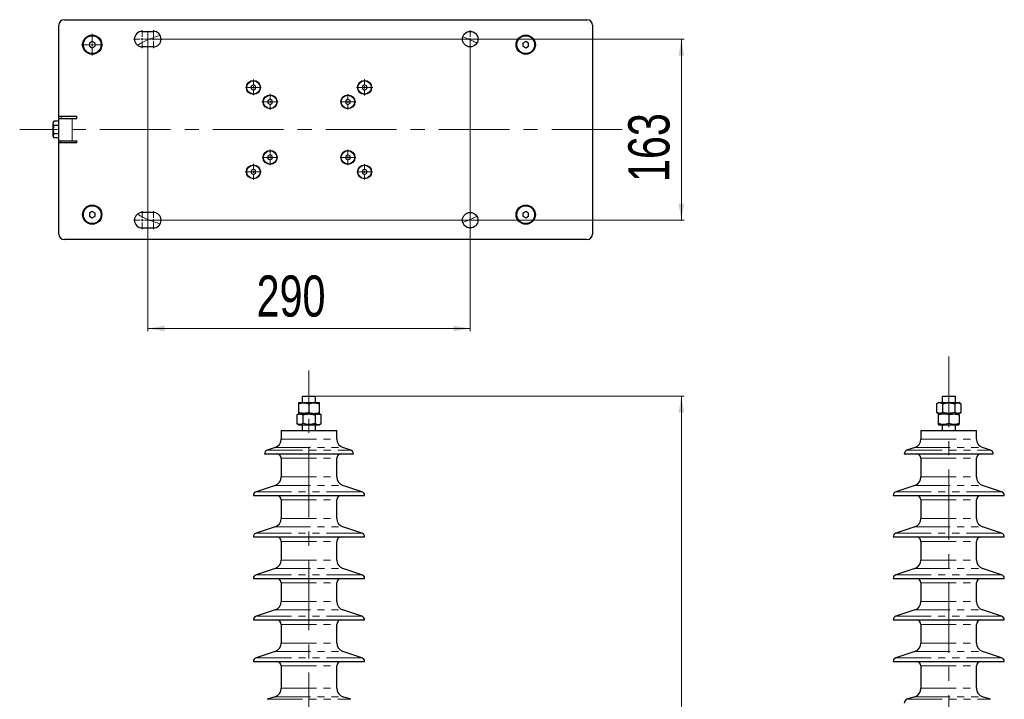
# Paper-space layout 'Szimpla' of a CAD drawing. Header units: millimetres. Extents: x 0 to 309, y 0 to 261.
# Tile 2 of 2: x 122 to 300, y 139 to 261. Entities that reach past the tile are written whole.
import ezdxf

# ---------------------------------------------------------------- set-up
doc = ezdxf.new("R2010")
doc.units = ezdxf.units.MM
doc.header["$PDSIZE"] = -1
doc.linetypes.add('CENTERX2', pattern=[20.32, 12.7, -2.54, 2.54, -2.54])
doc.linetypes.add('PHANTOM', pattern=[12.7, 6.35, -1.27, 1.27, -1.27, 1.27, -1.27])
doc.styles.add('SLDTEXTSTYLE0', font='TXT', dxfattribs={"width": 0.75})
doc.dimstyles.new('SLDDIMSTYLE6', dxfattribs={"dimtxt": 7.553027, "dimasz": 3, "dimexe": 0, "dimexo": 0.0625, "dimgap": 1.888257, "dimtad": 1, "dimdec": 0, "dimlfac": 5, "dimrnd": 1e-09, "dimzin": 12, "dimdsep": 46, "dimtxsty": 'SLDTEXTSTYLE0', "dimsah": 1, "dimcen": 0.09, "dimadec": 0, "dimazin": 3, "dimtfac": 1, "dimtdec": 1, "dimtofl": 0, "dimtmove": 0, "dimatfit": 3, "dimfxl": 0, "dimfrac": 2, "dimtolj": 1, "dimtzin": 12, "dimarcsym": 0})
doc.dimstyles.new('SLDDIMSTYLE7', dxfattribs={"dimtxt": 7.553027, "dimasz": 3, "dimexe": 0, "dimexo": 0.0625, "dimgap": 1.888257, "dimtad": 1, "dimdec": 1, "dimlfac": 5, "dimrnd": 1e-09, "dimzin": 12, "dimdsep": 46, "dimtxsty": 'SLDTEXTSTYLE0', "dimsah": 1, "dimcen": 0.09, "dimadec": 0, "dimazin": 3, "dimtfac": 1, "dimtdec": 1, "dimtofl": 0, "dimtmove": 0, "dimatfit": 3, "dimfxl": 0, "dimfrac": 2, "dimtolj": 1, "dimtzin": 12, "dimarcsym": 0})

# ---------------------------------------------------------------- blocks, each defined once
blk = doc.blocks.new('_D_50')
at = {"color": 7, "linetype": 'Continuous', "lineweight": 0}
for p, q in [((175.79, 193.53), (241.99, 193.53)), ((241.49, 54.99), (241.49, 193.53)), ((225.59, 54.99), (241.99, 54.99))]:
    blk.add_line(p, q, dxfattribs=at)
at = {"color": 7, "linetype": 'Continuous', "lineweight": 18}
for points in [[(241.49, 193.53), (240.99, 190.53), (241.99, 190.53)], [(241.49, 54.99), (241.99, 57.99), (240.99, 57.99)]]:
    blk.add_solid(points, dxfattribs=at)
at = {"color": 7, "linetype": 'Continuous', "lineweight": 18, "insert": (231.94, 114.84), "char_height": 7.408, "attachment_point": 1, "rotation": 90, "style": 'SLDTEXTSTYLE0'}
blk.add_mtext('693', dxfattribs=at)
blk = doc.blocks.new('_D_53')
at = {"color": 7, "linetype": 'Continuous', "lineweight": 0}
for p, q in [((145.49, 259.1), (145.49, 205.2)), ((203.49, 257.7), (203.49, 205.2)), ((145.49, 205.7), (203.49, 205.7))]:
    blk.add_line(p, q, dxfattribs=at)
at = {"color": 7, "linetype": 'Continuous', "lineweight": 18}
for points in [[(145.49, 205.7), (148.49, 205.2), (148.49, 206.2)], [(203.49, 205.7), (200.49, 206.2), (200.49, 205.2)]]:
    blk.add_solid(points, dxfattribs=at)
at = {"color": 7, "linetype": 'Continuous', "lineweight": 18, "insert": (165.06, 215.25), "char_height": 7.408, "attachment_point": 1, "style": 'SLDTEXTSTYLE0'}
blk.add_mtext('290', dxfattribs=at)
blk = doc.blocks.new('_D_54')
at = {"color": 7, "linetype": 'Continuous', "lineweight": 0}
for p, q in [((146.19, 257.8), (241.99, 257.8)), ((241.49, 257.8), (241.49, 225.2)), ((146.19, 225.2), (241.99, 225.2))]:
    blk.add_line(p, q, dxfattribs=at)
at = {"color": 7, "linetype": 'Continuous', "lineweight": 18}
for points in [[(241.49, 257.8), (240.99, 254.8), (241.99, 254.8)], [(241.49, 225.2), (241.99, 228.2), (240.99, 228.2)]]:
    blk.add_solid(points, dxfattribs=at)
at = {"color": 7, "linetype": 'Continuous', "lineweight": 18, "insert": (231.94, 232.07), "char_height": 7.408, "attachment_point": 1, "rotation": 90, "style": 'SLDTEXTSTYLE0'}
blk.add_mtext('163', dxfattribs=at)
blk = doc.blocks.new('SW_CENTERMARKSYMBOL_47')
at = {"color": 0, "linetype": 'Continuous', "lineweight": 18}
for p, q in [((0, 0.4), (0, 1.93)), ((-0.4, 0), (-1.93, 0)), ((0, 0), (-0.2, 0)), ((0, 0), (0, 0.2)), ((0, 0), (0, -0.2)), ((0, 0), (0.2, 0)), ((0.4, 0), (1.93, 0)), ((0, -0.4), (0, -1.93))]:
    blk.add_line(p, q, dxfattribs=at)
blk = doc.blocks.new('SW_CENTERMARKSYMBOL_48')
at = {"color": 0, "linetype": 'Continuous', "lineweight": 18}
for p, q in [((-0.4, 0), (-1.4, 0)), ((0, 0), (-0.2, 0)), ((0, 0.4), (0, 1.4)), ((0, 0), (0, 0.2)), ((0, 0), (0, -0.2)), ((0, 0), (0.2, 0)), ((0.4, 0), (1.4, 0)), ((0, -0.4), (0, -1.4))]:
    blk.add_line(p, q, dxfattribs=at)
blk = doc.blocks.new('SW_CENTERMARKSYMBOL_49')
at = {"color": 0, "linetype": 'Continuous', "lineweight": 18}
for p, q in [((-0.4, 0), (-1.46, 0)), ((0, 0), (-0.2, 0)), ((0, 0.4), (0, 1.46)), ((0, 0), (0, 0.2)), ((0, 0), (0, -0.2)), ((0, 0), (0.2, 0)), ((0.4, 0), (1.46, 0)), ((0, -0.4), (0, -1.46))]:
    blk.add_line(p, q, dxfattribs=at)
blk = doc.blocks.new('SW_CENTERMARKSYMBOL_50')
at = {"color": 0, "linetype": 'Continuous', "lineweight": 18}
for p, q in [((-0.4, 0), (-1.4, 0)), ((0, 0), (-0.2, 0)), ((0, 0.4), (0, 1.4)), ((0, 0), (0, 0.2)), ((0, 0), (0, -0.2)), ((0, 0), (0.2, 0)), ((0.4, 0), (1.4, 0)), ((0, -0.4), (0, -1.4))]:
    blk.add_line(p, q, dxfattribs=at)
blk = doc.blocks.new('SW_CENTERMARKSYMBOL_51')
at = {"color": 0, "linetype": 'Continuous', "lineweight": 18}
for p, q in [((-0.4, 0), (-1.46, 0)), ((0, 0), (-0.2, 0)), ((0, 0.4), (0, 1.46)), ((0, 0), (0, 0.2)), ((0, 0), (0, -0.2)), ((0, 0), (0.2, 0)), ((0.4, 0), (1.46, 0)), ((0, -0.4), (0, -1.46))]:
    blk.add_line(p, q, dxfattribs=at)
blk = doc.blocks.new('SW_CENTERMARKSYMBOL_52')
at = {"color": 0, "linetype": 'Continuous', "lineweight": 18}
for p, q in [((-0.4, 0), (-1.4, 0)), ((0, 0), (-0.2, 0)), ((0, 0.4), (0, 1.4)), ((0, 0), (0, 0.2)), ((0, 0), (0, -0.2)), ((0, 0), (0.2, 0)), ((0.4, 0), (1.4, 0)), ((0, -0.4), (0, -1.4))]:
    blk.add_line(p, q, dxfattribs=at)
blk = doc.blocks.new('SW_CENTERMARKSYMBOL_53')
at = {"color": 0, "linetype": 'Continuous', "lineweight": 18}
for p, q in [((-0.4, 0), (-1.4, 0)), ((0, 0), (-0.2, 0)), ((0, 0.4), (0, 1.4)), ((0, 0), (0, 0.2)), ((0, 0), (0, -0.2)), ((0, 0), (0.2, 0)), ((0.4, 0), (1.4, 0)), ((0, -0.4), (0, -1.4))]:
    blk.add_line(p, q, dxfattribs=at)
blk = doc.blocks.new('SW_CENTERMARKSYMBOL_54')
at = {"color": 0, "linetype": 'Continuous', "lineweight": 18}
for p, q in [((-0.4, 0), (-1.4, 0)), ((0, 0), (-0.2, 0)), ((0, 0.4), (0, 1.4)), ((0, 0), (0, 0.2)), ((0, 0), (0, -0.2)), ((0, 0), (0.2, 0)), ((0.4, 0), (1.4, 0)), ((0, -0.4), (0, -1.4))]:
    blk.add_line(p, q, dxfattribs=at)
blk = doc.blocks.new('SW_CENTERMARKSYMBOL_55')
at = {"color": 0, "linetype": 'Continuous', "lineweight": 18}
for p, q in [((-0.4, 0), (-1.46, 0)), ((0, 0), (-0.2, 0)), ((0, 0.4), (0, 1.46)), ((0, 0), (0, 0.2)), ((0, 0), (0, -0.2)), ((0, 0), (0.2, 0)), ((0.4, 0), (1.46, 0)), ((0, -0.4), (0, -1.46))]:
    blk.add_line(p, q, dxfattribs=at)
blk = doc.blocks.new('SW_CENTERMARKSYMBOL_56')
at = {"color": 0, "linetype": 'Continuous', "lineweight": 18}
for p, q in [((-0.4, 0), (-1.6, 0)), ((0, 0), (-0.2, 0)), ((0, 0.4), (0, 1.6)), ((0, 0), (0, 0.2)), ((0, 0), (0, -0.2)), ((0, 0), (0.2, 0)), ((0.4, 0), (1.6, 0)), ((0, -0.4), (0, -1.6))]:
    blk.add_line(p, q, dxfattribs=at)
blk = doc.blocks.new('SW_CENTERMARKSYMBOL_57')
at = {"color": 0, "linetype": 'Continuous', "lineweight": 18}
for p, q in [((-0.4, 0), (-1.6, 0)), ((0, 0), (-0.2, 0)), ((0, 0.4), (0, 1.6)), ((0, 0), (0, 0.2)), ((0, 0), (0, -0.2)), ((0, 0), (0.2, 0)), ((0.4, 0), (1.6, 0)), ((0, -0.4), (0, -1.6))]:
    blk.add_line(p, q, dxfattribs=at)
blk = doc.blocks.new('SW_CENTERMARKSYMBOL_58')
at = {"color": 0, "linetype": 'Continuous', "lineweight": 18}
for p, q in [((-0.4, 0), (-1.6, 0)), ((0, 0), (-0.2, 0)), ((0, 0.4), (0, 1.6)), ((0, 0), (0, 0.2)), ((0, 0), (0, -0.2)), ((0, 0), (0.2, 0)), ((0.4, 0), (1.6, 0)), ((0, -0.4), (0, -1.6))]:
    blk.add_line(p, q, dxfattribs=at)
blk = doc.blocks.new('SW_CENTERMARKSYMBOL_59')
at = {"color": 0, "linetype": 'Continuous', "lineweight": 18}
for p, q in [((-0.4, 0), (-1.6, 0)), ((0, 0), (-0.2, 0)), ((0, 0.4), (0, 1.6)), ((0, 0), (0, 0.2)), ((0, 0), (0, -0.2)), ((0, 0), (0.2, 0)), ((0.4, 0), (1.6, 0)), ((0, -0.4), (0, -1.6))]:
    blk.add_line(p, q, dxfattribs=at)
blk = doc.blocks.new('SW_CENTERMARKSYMBOL_60')
at = {"color": 0, "linetype": 'Continuous', "lineweight": 18}
for p, q in [((-0.4, 0), (-1.6, 0)), ((0, 0), (-0.2, 0)), ((0, 0.4), (0, 1.6)), ((0, 0), (0, 0.2)), ((0, 0), (0, -0.2)), ((0, 0), (0.2, 0)), ((0.4, 0), (1.6, 0)), ((0, -0.4), (0, -1.6))]:
    blk.add_line(p, q, dxfattribs=at)
blk = doc.blocks.new('SW_CENTERMARKSYMBOL_61')
at = {"color": 0, "linetype": 'Continuous', "lineweight": 18}
for p, q in [((-0.4, 0), (-1.6, 0)), ((0, 0), (-0.2, 0)), ((0, 0.4), (0, 1.6)), ((0, 0), (0, 0.2)), ((0, 0), (0, -0.2)), ((0, 0), (0.2, 0)), ((0.4, 0), (1.6, 0)), ((0, -0.4), (0, -1.6))]:
    blk.add_line(p, q, dxfattribs=at)

psp = doc.layouts.new('Szimpla')

# ---------------------------------------------------------------- linework, layer by layer
at = {"color": 7, "linetype": 'Continuous', "lineweight": 25}
for p, q in [((130.488, 261.297), (224.488, 261.297)), ((129.488, 243.897), (129.488, 260.297)), ((144.488, 259.197), (146.488, 259.197)), ((225.488, 260.297), (225.488, 222.697)), ((135.488, 257.374), (134.988, 257.085)), ((134.988, 257.085), (134.988, 256.508)), ((135.988, 257.085), (135.488, 257.374)), ((135.988, 256.508), (135.988, 257.085)), ((213.488, 257.374), (212.988, 257.085)), ((212.988, 257.085), (212.988, 256.508)), ((213.988, 257.085), (213.488, 257.374)), ((213.988, 256.508), (213.988, 257.085)), ((134.988, 256.508), (135.488, 256.219)), ((135.488, 256.219), (135.988, 256.508)), ((146.488, 256.397), (144.488, 256.397)), ((212.988, 256.508), (213.488, 256.219)), ((213.488, 256.219), (213.988, 256.508)), ((164.488, 249.558), (164.088, 249.328)), ((164.088, 249.328), (164.088, 248.866)), ((164.088, 248.866), (164.488, 248.635)), ((164.888, 249.328), (164.488, 249.558)), ((164.488, 248.635), (164.888, 248.866)), ((164.888, 248.866), (164.888, 249.328)), ((184.488, 249.558), (184.088, 249.328)), ((184.088, 249.328), (184.088, 248.866)), ((184.088, 248.866), (184.488, 248.635)), ((184.888, 249.328), (184.488, 249.558)), ((184.488, 248.635), (184.888, 248.866)), ((184.888, 248.866), (184.888, 249.328)), ((167.488, 246.958), (167.088, 246.728)), ((167.088, 246.728), (167.088, 246.266)), ((167.088, 246.266), (167.488, 246.035)), ((167.888, 246.728), (167.488, 246.958)), ((167.488, 246.035), (167.888, 246.266)), ((167.888, 246.266), (167.888, 246.728)), ((181.488, 246.958), (181.088, 246.728)), ((181.088, 246.728), (181.088, 246.266)), ((181.088, 246.266), (181.488, 246.035)), ((181.888, 246.728), (181.488, 246.958)), ((181.488, 246.035), (181.888, 246.266)), ((181.888, 246.266), (181.888, 246.728)), ((128.581, 242.998), (128.428, 242.732)), ((128.428, 242.566), (128.428, 242.732)), ((129.488, 242.998), (128.581, 242.998)), ((129.488, 243.897), (132.688, 243.897)), ((129.488, 243.497), (129.488, 243.897)), ((129.488, 239.497), (129.488, 243.497)), ((129.488, 243.497), (131.888, 243.497)), ((131.888, 243.497), (132.688, 243.497)), ((132.688, 243.497), (132.688, 243.897)), ((128.428, 240.262), (128.428, 242.566)), ((129.488, 242.247), (128.581, 242.247)), ((128.428, 240.262), (128.581, 239.995)), ((129.488, 240.746), (128.581, 240.746)), ((129.488, 239.995), (128.581, 239.995)), ((129.488, 239.497), (131.888, 239.497)), ((129.488, 239.097), (129.488, 239.497)), ((131.888, 239.497), (132.688, 239.497)), ((132.688, 239.097), (132.688, 239.497)), ((129.488, 222.697), (129.488, 239.097)), ((132.688, 239.097), (129.488, 239.097)), ((167.488, 236.958), (167.088, 236.728)), ((167.088, 236.728), (167.088, 236.266)), ((167.088, 236.266), (167.488, 236.035)), ((167.888, 236.728), (167.488, 236.958)), ((167.488, 236.035), (167.888, 236.266)), ((167.888, 236.266), (167.888, 236.728)), ((181.488, 236.958), (181.088, 236.728)), ((181.088, 236.728), (181.088, 236.266)), ((181.088, 236.266), (181.488, 236.035)), ((181.888, 236.728), (181.488, 236.958)), ((181.488, 236.035), (181.888, 236.266)), ((181.888, 236.266), (181.888, 236.728)), ((164.488, 234.358), (164.088, 234.128)), ((164.088, 234.128), (164.088, 233.666)), ((164.888, 234.128), (164.488, 234.358)), ((164.888, 233.666), (164.888, 234.128)), ((184.488, 234.358), (184.088, 234.128)), ((184.088, 234.128), (184.088, 233.666)), ((184.888, 234.128), (184.488, 234.358)), ((184.888, 233.666), (184.888, 234.128)), ((164.088, 233.666), (164.488, 233.435)), ((164.488, 233.435), (164.888, 233.666)), ((184.088, 233.666), (184.488, 233.435)), ((184.488, 233.435), (184.888, 233.666)), ((135.488, 226.774), (134.988, 226.485)), ((135.988, 226.485), (135.488, 226.774)), ((213.488, 226.774), (212.988, 226.485)), ((213.988, 226.485), (213.488, 226.774)), ((134.988, 226.485), (134.988, 225.908)), ((134.988, 225.908), (135.488, 225.619)), ((135.488, 225.619), (135.988, 225.908)), ((135.988, 225.908), (135.988, 226.485)), ((146.488, 226.597), (144.488, 226.597)), ((212.988, 226.485), (212.988, 225.908)), ((212.988, 225.908), (213.488, 225.619)), ((213.488, 225.619), (213.988, 225.908)), ((213.988, 225.908), (213.988, 226.485)), ((144.488, 223.797), (146.488, 223.797)), ((224.488, 221.697), (130.488, 221.697)), ((173.288, 193.535), (173.288, 192.361)), ((173.288, 193.535), (175.688, 193.535)), ((175.688, 192.361), (175.688, 193.535)), ((288.394, 193.535), (288.394, 192.361)), ((288.394, 193.535), (290.794, 193.535)), ((290.794, 192.361), (290.794, 193.535)), ((172.683, 192.361), (172.588, 192.306)), ((172.588, 192.136), (172.588, 190.585)), ((172.683, 192.361), (175.39, 192.361)), ((174.488, 192.136), (174.488, 190.585)), ((175.39, 192.361), (176.293, 192.361)), ((176.388, 192.306), (176.293, 192.361)), ((176.388, 190.585), (176.388, 192.136)), ((287.789, 192.361), (287.4, 192.136)), ((287.4, 192.136), (287.4, 190.585)), ((287.789, 192.361), (291.399, 192.361)), ((288.497, 192.136), (288.497, 190.585)), ((290.691, 192.136), (290.691, 190.585)), ((291.788, 192.136), (291.399, 192.361)), ((291.788, 192.136), (291.788, 190.585)), ((172.683, 190.361), (172.294, 190.136)), ((172.294, 190.136), (172.294, 188.585)), ((172.588, 190.416), (172.683, 190.361)), ((172.683, 190.361), (176.051, 190.361)), ((173.391, 190.136), (173.391, 188.585)), ((175.585, 190.136), (175.585, 188.585)), ((176.051, 190.361), (176.293, 190.361)), ((176.293, 190.361), (176.388, 190.416)), ((176.682, 190.136), (176.293, 190.361)), ((176.682, 188.585), (176.682, 190.136)), ((287.4, 190.585), (287.789, 190.361)), ((287.789, 190.361), (287.694, 190.306)), ((287.694, 190.136), (287.694, 188.585)), ((287.789, 190.361), (291.399, 190.361)), ((289.594, 190.136), (289.594, 188.585)), ((291.399, 190.361), (291.788, 190.585)), ((291.494, 190.306), (291.399, 190.361)), ((291.494, 190.136), (291.494, 188.585)), ((172.294, 188.585), (172.683, 188.361)), ((172.683, 188.361), (176.051, 188.361)), ((173.288, 188.361), (173.288, 187.361)), ((175.688, 187.361), (175.688, 188.361)), ((176.051, 188.361), (176.293, 188.361)), ((176.293, 188.361), (176.682, 188.585)), ((287.694, 188.416), (287.789, 188.361)), ((287.789, 188.361), (291.399, 188.361)), ((288.394, 188.361), (288.394, 187.361)), ((290.794, 187.361), (290.794, 188.361)), ((291.399, 188.361), (291.494, 188.416)), ((169.488, 187.361), (169.488, 185.777)), ((169.488, 187.361), (179.488, 187.361)), ((179.488, 185.777), (179.488, 187.361)), ((284.594, 187.361), (284.594, 185.777)), ((284.594, 187.361), (294.594, 187.361)), ((294.594, 185.777), (294.594, 187.361)), ((168.392, 184.259), (166.967, 183.785)), ((182.008, 183.785), (180.583, 184.259)), ((283.498, 184.259), (282.073, 183.785)), ((297.114, 183.785), (295.689, 184.259)), ((166.488, 183.121), (182.488, 183.121)), ((281.594, 183.121), (297.594, 183.121)), ((169.488, 182.321), (169.488, 178.965)), ((179.488, 178.965), (179.488, 182.321)), ((284.594, 182.321), (284.594, 178.965)), ((294.594, 178.965), (294.594, 182.321)), ((168.392, 177.447), (164.967, 176.309)), ((184.008, 176.309), (180.583, 177.447)), ((283.498, 177.447), (280.073, 176.309)), ((299.114, 176.309), (295.689, 177.447)), ((164.488, 175.645), (184.488, 175.645)), ((279.594, 175.645), (299.594, 175.645)), ((169.488, 174.845), (169.488, 171.491)), ((179.488, 171.491), (179.488, 174.845)), ((284.594, 174.845), (284.594, 171.491)), ((294.594, 171.491), (294.594, 174.845)), ((168.392, 169.973), (164.967, 168.835)), ((184.008, 168.835), (180.583, 169.973)), ((283.498, 169.973), (280.073, 168.835)), ((299.114, 168.835), (295.689, 169.973)), ((164.488, 168.171), (184.488, 168.171)), ((169.488, 167.371), (169.488, 164.011)), ((179.488, 164.011), (179.488, 167.371)), ((279.594, 168.171), (299.594, 168.171)), ((284.594, 167.371), (284.594, 164.011)), ((294.594, 164.011), (294.594, 167.371)), ((168.392, 162.493), (164.967, 161.355)), ((184.008, 161.355), (180.583, 162.493)), ((283.498, 162.493), (280.073, 161.355)), ((299.114, 161.355), (295.689, 162.493)), ((164.488, 160.691), (184.488, 160.691)), ((169.488, 159.891), (169.488, 156.537)), ((179.488, 156.537), (179.488, 159.891)), ((279.594, 160.691), (299.594, 160.691)), ((284.594, 159.891), (284.594, 156.537)), ((294.594, 156.537), (294.594, 159.891)), ((168.392, 155.019), (164.967, 153.881)), ((184.008, 153.881), (180.583, 155.019)), ((283.498, 155.019), (280.073, 153.881)), ((299.114, 153.881), (295.689, 155.019)), ((164.488, 153.217), (184.488, 153.217)), ((169.488, 152.417), (169.488, 149.063)), ((179.488, 149.063), (179.488, 152.417)), ((279.594, 153.217), (299.594, 153.217)), ((284.594, 152.417), (284.594, 149.063)), ((294.594, 149.063), (294.594, 152.417)), ((168.392, 147.545), (164.967, 146.407)), ((184.008, 146.407), (180.583, 147.545)), ((283.498, 147.545), (280.073, 146.407)), ((299.114, 146.407), (295.689, 147.545)), ((164.488, 145.743), (184.488, 145.743)), ((279.594, 145.743), (299.594, 145.743)), ((169.488, 144.943), (169.488, 140.925)), ((179.488, 140.925), (179.488, 144.943)), ((284.594, 144.943), (284.594, 140.925)), ((294.594, 140.925), (294.594, 144.943)), ((168.392, 139.407), (166.967, 138.933)), ((182.008, 138.933), (180.583, 139.407)), ((283.498, 139.407), (282.073, 138.933)), ((297.114, 138.933), (295.689, 139.407))]:
    psp.add_line(p, q, dxfattribs=at)
at = {"color": 8, "linetype": 'PHANTOM', "lineweight": 18}
for p, q in [((129.888, 243.897), (129.888, 243.497)), ((131.888, 239.497), (131.888, 243.497)), ((129.888, 239.497), (129.888, 239.097)), ((168.392, 184.259), (180.583, 184.259)), ((169.488, 185.777), (179.488, 185.777)), ((283.498, 184.259), (295.689, 184.259)), ((284.594, 185.777), (294.594, 185.777)), ((166.967, 183.785), (182.008, 183.785)), ((282.073, 183.785), (297.114, 183.785)), ((169.488, 182.321), (179.488, 182.321)), ((284.594, 182.321), (294.594, 182.321)), ((169.488, 178.965), (179.488, 178.965)), ((284.594, 178.965), (294.594, 178.965)), ((168.392, 177.447), (180.583, 177.447)), ((283.498, 177.447), (295.689, 177.447)), ((164.967, 176.309), (184.008, 176.309)), ((280.073, 176.309), (299.114, 176.309)), ((169.488, 174.845), (179.488, 174.845)), ((284.594, 174.845), (294.594, 174.845)), ((169.488, 171.491), (179.488, 171.491)), ((284.594, 171.491), (294.594, 171.491)), ((164.967, 168.835), (184.008, 168.835)), ((168.392, 169.973), (180.583, 169.973)), ((280.073, 168.835), (299.114, 168.835)), ((283.498, 169.973), (295.689, 169.973)), ((169.488, 167.371), (179.488, 167.371)), ((284.594, 167.371), (294.594, 167.371)), ((169.488, 164.011), (179.488, 164.011)), ((284.594, 164.011), (294.594, 164.011)), ((164.967, 161.355), (184.008, 161.355)), ((168.392, 162.493), (180.583, 162.493)), ((280.073, 161.355), (299.114, 161.355)), ((283.498, 162.493), (295.689, 162.493)), ((169.488, 159.891), (179.488, 159.891)), ((284.594, 159.891), (294.594, 159.891)), ((169.488, 156.537), (179.488, 156.537)), ((284.594, 156.537), (294.594, 156.537)), ((168.392, 155.019), (180.583, 155.019)), ((283.498, 155.019), (295.689, 155.019)), ((164.967, 153.881), (184.008, 153.881)), ((169.488, 152.417), (179.488, 152.417)), ((280.073, 153.881), (299.114, 153.881)), ((284.594, 152.417), (294.594, 152.417)), ((169.488, 149.063), (179.488, 149.063)), ((284.594, 149.063), (294.594, 149.063)), ((168.392, 147.545), (180.583, 147.545)), ((283.498, 147.545), (295.689, 147.545)), ((164.967, 146.407), (184.008, 146.407)), ((280.073, 146.407), (299.114, 146.407)), ((169.488, 144.943), (179.488, 144.943)), ((284.594, 144.943), (294.594, 144.943)), ((169.488, 140.925), (179.488, 140.925)), ((284.594, 140.925), (294.594, 140.925)), ((166.967, 138.933), (182.008, 138.933)), ((168.392, 139.407), (180.583, 139.407)), ((282.073, 138.933), (297.114, 138.933)), ((283.498, 139.407), (295.689, 139.407))]:
    psp.add_line(p, q, dxfattribs=at)
at = {"color": 7, "linetype": 'CENTERX2', "lineweight": 18}
for p, q in [((230.863, 241.497), (122.434, 241.497)), ((289.594, 200.654), (289.594, 48.665)), ((174.488, 49.755), (174.488, 198.135))]:
    psp.add_line(p, q, dxfattribs=at)
at = {"color": 7, "linetype": 'Continuous', "lineweight": 25}
for centre, radius in [((203.488, 257.797), 1.4), ((135.488, 256.797), 1.73), ((135.488, 256.797), 1.6), ((213.488, 256.797), 1.73), ((213.488, 256.797), 1.6), ((164.488, 249.097), 1.26), ((164.488, 249.097), 1.2), ((184.488, 249.097), 1.26), ((184.488, 249.097), 1.2), ((167.488, 246.497), 1.26), ((167.488, 246.497), 1.2), ((181.488, 246.497), 1.26), ((181.488, 246.497), 1.2), ((167.488, 236.497), 1.26), ((167.488, 236.497), 1.2), ((181.488, 236.497), 1.26), ((181.488, 236.497), 1.2), ((164.488, 233.897), 1.26), ((164.488, 233.897), 1.2), ((184.488, 233.897), 1.26), ((184.488, 233.897), 1.2), ((135.488, 226.197), 1.73), ((135.488, 226.197), 1.6), ((213.488, 226.197), 1.73), ((213.488, 226.197), 1.6), ((203.488, 225.197), 1.4)]:
    psp.add_circle(centre, radius, dxfattribs=at)
for centre, radius, start, end in [((130.488, 260.297), 1, 90, 180), ((224.488, 260.297), 1, 0, 90), ((144.488, 257.797), 1.4, 90, 270), ((146.488, 257.797), 1.4, 270, 90), ((144.488, 225.197), 1.4, 90, 270), ((146.488, 225.197), 1.4, 270, 90), ((130.488, 222.697), 1, 180, 270), ((224.488, 222.697), 1, 270, 0), ((167.888, 185.777), 1.6, 288.37914, 0), ((181.088, 185.777), 1.6, 180, 251.62086), ((282.994, 185.777), 1.6, 288.37914, 0), ((296.194, 185.777), 1.6, 180, 251.62086), ((167.188, 183.121), 0.7, 108.37914, 180), ((168.688, 182.321), 0.8, 0, 90), ((180.288, 182.321), 0.8, 90, 180), ((181.788, 183.121), 0.7, 0, 71.62086), ((282.294, 183.121), 0.7, 108.37914, 180), ((283.794, 182.321), 0.8, 0, 90), ((295.394, 182.321), 0.8, 90, 180), ((296.894, 183.121), 0.7, 0, 71.62086), ((167.888, 178.965), 1.6, 288.37914, 0), ((181.088, 178.965), 1.6, 180, 251.62086), ((282.994, 178.965), 1.6, 288.37914, 0), ((296.194, 178.965), 1.6, 180, 251.62086), ((165.188, 175.645), 0.7, 108.37914, 180), ((168.688, 174.845), 0.8, 0, 90), ((180.288, 174.845), 0.8, 90, 180), ((183.788, 175.645), 0.7, 0, 71.62086), ((280.294, 175.645), 0.7, 108.37914, 180), ((283.794, 174.845), 0.8, 0, 90), ((295.394, 174.845), 0.8, 90, 180), ((298.894, 175.645), 0.7, 0, 71.62086), ((167.888, 171.491), 1.6, 288.37914, 0), ((181.088, 171.491), 1.6, 180, 251.62086), ((282.994, 171.491), 1.6, 288.37914, 0), ((296.194, 171.491), 1.6, 180, 251.62086), ((165.188, 168.171), 0.7, 108.37914, 180), ((183.788, 168.171), 0.7, 0, 71.62086), ((280.294, 168.171), 0.7, 108.37914, 180), ((298.894, 168.171), 0.7, 0, 71.62086), ((168.688, 167.371), 0.8, 0, 90), ((180.288, 167.371), 0.8, 90, 180), ((283.794, 167.371), 0.8, 0, 90), ((295.394, 167.371), 0.8, 90, 180), ((167.888, 164.011), 1.6, 288.37914, 0), ((181.088, 164.011), 1.6, 180, 251.62086), ((282.994, 164.011), 1.6, 288.37914, 0), ((296.194, 164.011), 1.6, 180, 251.62086), ((165.188, 160.691), 0.7, 108.37914, 180), ((183.788, 160.691), 0.7, 0, 71.62086), ((280.294, 160.691), 0.7, 108.37914, 180), ((298.894, 160.691), 0.7, 0, 71.62086), ((168.688, 159.891), 0.8, 0, 90), ((180.288, 159.891), 0.8, 90, 180), ((283.794, 159.891), 0.8, 0, 90), ((295.394, 159.891), 0.8, 90, 180), ((167.888, 156.537), 1.6, 288.37914, 0), ((181.088, 156.537), 1.6, 180, 251.62086), ((282.994, 156.537), 1.6, 288.37914, 0), ((296.194, 156.537), 1.6, 180, 251.62086), ((165.188, 153.217), 0.7, 108.37914, 180), ((168.688, 152.417), 0.8, 0, 90), ((180.288, 152.417), 0.8, 90, 180), ((183.788, 153.217), 0.7, 0, 71.62086), ((280.294, 153.217), 0.7, 108.37914, 180), ((283.794, 152.417), 0.8, 0, 90), ((295.394, 152.417), 0.8, 90, 180), ((298.894, 153.217), 0.7, 0, 71.62086), ((167.888, 149.063), 1.6, 288.37914, 0), ((181.088, 149.063), 1.6, 180, 251.62086), ((282.994, 149.063), 1.6, 288.37914, 0), ((296.194, 149.063), 1.6, 180, 251.62086), ((165.188, 145.743), 0.7, 108.37914, 180), ((168.688, 144.943), 0.8, 0, 90), ((180.288, 144.943), 0.8, 90, 180), ((183.788, 145.743), 0.7, 0, 71.62086), ((280.294, 145.743), 0.7, 108.37914, 180), ((283.794, 144.943), 0.8, 0, 90), ((295.394, 144.943), 0.8, 90, 180), ((298.894, 145.743), 0.7, 0, 71.62086), ((167.888, 140.925), 1.6, 288.37914, 0), ((181.088, 140.925), 1.6, 180, 251.62086), ((282.994, 140.925), 1.6, 288.37914, 0), ((296.194, 140.925), 1.6, 180, 251.62086), ((282.294, 138.269), 0.7, 108.37914, 180)]:
    psp.add_arc(centre, radius, start, end, dxfattribs=at)
at = {"color": 8, "linetype": 'PHANTOM', "lineweight": 18}
for centre, start, end in [((152.488, 241.497), 105.6974, 120.28538), ((196.488, 241.497), 62.23709, 71.28091), ((152.488, 241.497), 239.71462, 254.3026), ((196.488, 241.497), 288.71909, 297.76291)]:
    psp.add_arc(centre, 17.621, start, end, dxfattribs=at)
at = {"color": 7, "linetype": 'Continuous', "lineweight": 25}
for points, knots in [([(128.581, 242.247), (128.546, 242.308), (128.517, 242.37), (128.486, 242.464), (128.479, 242.496), (128.468, 242.56), (128.465, 242.592), (128.465, 242.687), (128.476, 242.749), (128.517, 242.874), (128.546, 242.936), (128.581, 242.998)], [0, 0, 0, 0, 0.25, 0.25, 0.375, 0.375, 0.5, 0.5, 0.75, 0.75, 1, 1, 1, 1]), ([(128.581, 242.247), (128.546, 242.125), (128.517, 242.001), (128.476, 241.75), (128.465, 241.62), (128.465, 241.366), (128.477, 241.241), (128.517, 240.992), (128.546, 240.868), (128.581, 240.746)], [0, 0, 0, 0, 0.25, 0.25, 0.5, 0.5, 0.75, 0.75, 1, 1, 1, 1]), ([(128.581, 240.746), (128.546, 240.685), (128.517, 240.623), (128.476, 240.498), (128.465, 240.433), (128.465, 240.306), (128.476, 240.243), (128.517, 240.119), (128.546, 240.057), (128.581, 239.995)], [0, 0, 0, 0, 0.25, 0.25, 0.5, 0.5, 0.75, 0.75, 1, 1, 1, 1]), ([(172.588, 192.136), (172.743, 192.188), (172.899, 192.23), (173.214, 192.289), (173.373, 192.306), (173.614, 192.306), (173.695, 192.302), (173.856, 192.287), (173.937, 192.275), (174.175, 192.231), (174.332, 192.188), (174.488, 192.136)], [0, 0, 0, 0, 0.25, 0.25, 0.5, 0.5, 0.625, 0.625, 0.75, 0.75, 1, 1, 1, 1]), ([(172.588, 192.294), (172.588, 192.297), (172.588, 192.321), (172.588, 192.221), (172.588, 192.136)], [0, 0, 0, 0, 0.1476992, 1, 1, 1, 1]), ([(174.488, 192.136), (174.643, 192.188), (174.8, 192.231), (175.116, 192.29), (175.276, 192.306), (175.517, 192.306), (175.599, 192.302), (175.76, 192.286), (175.84, 192.275), (176.078, 192.23), (176.234, 192.187), (176.388, 192.136)], [0, 0, 0, 0, 0.25, 0.25, 0.5, 0.5, 0.625, 0.625, 0.75, 0.75, 1, 1, 1, 1]), ([(176.388, 192.136), (176.388, 192.187), (176.388, 192.283), (176.388, 192.295), (176.388, 192.3)], [0, 0, 0, 0, 0.5289603, 1, 1, 1, 1]), ([(288.497, 192.136), (288.408, 192.187), (288.318, 192.23), (288.18, 192.275), (288.133, 192.287), (288.04, 192.302), (287.993, 192.306), (287.855, 192.306), (287.763, 192.29), (287.626, 192.246), (287.581, 192.228), (287.49, 192.186), (287.445, 192.162), (287.4, 192.136)], [0, 0, 0, 0, 0.25, 0.25, 0.375, 0.375, 0.5, 0.5, 0.75, 0.75, 0.875, 0.875, 1, 1, 1, 1]), ([(288.497, 192.136), (288.676, 192.188), (288.857, 192.231), (289.221, 192.29), (289.405, 192.306), (289.685, 192.306), (289.779, 192.302), (289.965, 192.286), (290.057, 192.275), (290.332, 192.23), (290.512, 192.188), (290.691, 192.136)], [0, 0, 0, 0, 0.25, 0.25, 0.5, 0.5, 0.625, 0.625, 0.75, 0.75, 1, 1, 1, 1]), ([(290.691, 192.136), (290.78, 192.188), (290.87, 192.23), (291.052, 192.289), (291.144, 192.306), (291.283, 192.306), (291.33, 192.302), (291.423, 192.287), (291.469, 192.275), (291.607, 192.231), (291.698, 192.188), (291.788, 192.136)], [0, 0, 0, 0, 0.25, 0.25, 0.5, 0.5, 0.625, 0.625, 0.75, 0.75, 1, 1, 1, 1]), ([(172.294, 190.136), (172.383, 190.188), (172.474, 190.231), (172.656, 190.29), (172.748, 190.306), (172.888, 190.306), (172.935, 190.302), (173.028, 190.286), (173.074, 190.275), (173.211, 190.23), (173.302, 190.188), (173.391, 190.136)], [0, 0, 0, 0, 0.25, 0.25, 0.5, 0.5, 0.625, 0.625, 0.75, 0.75, 1, 1, 1, 1]), ([(172.588, 190.585), (172.588, 190.53), (172.588, 190.433), (172.588, 190.429), (172.588, 190.427)], [0, 0, 0, 0, 0.5663997, 1, 1, 1, 1]), ([(174.488, 190.585), (174.332, 190.533), (174.176, 190.491), (173.859, 190.432), (173.7, 190.416), (173.457, 190.416), (173.375, 190.42), (173.215, 190.435), (173.135, 190.447), (172.898, 190.491), (172.742, 190.534), (172.588, 190.585)], [0, 0, 0, 0, 0.25, 0.25, 0.5, 0.5, 0.625, 0.625, 0.75, 0.75, 1, 1, 1, 1]), ([(173.391, 190.136), (173.57, 190.188), (173.75, 190.23), (174.113, 190.289), (174.297, 190.306), (174.576, 190.306), (174.67, 190.302), (174.856, 190.287), (174.948, 190.275), (175.224, 190.231), (175.405, 190.188), (175.585, 190.136)], [0, 0, 0, 0, 0.25, 0.25, 0.5, 0.5, 0.625, 0.625, 0.75, 0.75, 1, 1, 1, 1]), ([(174.488, 190.585), (174.643, 190.533), (174.8, 190.491), (175.116, 190.432), (175.276, 190.416), (175.517, 190.416), (175.599, 190.419), (175.76, 190.435), (175.84, 190.447), (176.078, 190.491), (176.234, 190.534), (176.388, 190.585)], [0, 0, 0, 0, 0.25, 0.25, 0.5, 0.5, 0.625, 0.625, 0.75, 0.75, 1, 1, 1, 1]), ([(175.585, 190.136), (175.675, 190.188), (175.765, 190.231), (175.948, 190.29), (176.04, 190.306), (176.179, 190.306), (176.226, 190.302), (176.319, 190.286), (176.366, 190.275), (176.503, 190.23), (176.593, 190.187), (176.682, 190.136)], [0, 0, 0, 0, 0.25, 0.25, 0.5, 0.5, 0.625, 0.625, 0.75, 0.75, 1, 1, 1, 1]), ([(176.388, 190.428), (176.388, 190.424), (176.388, 190.401), (176.388, 190.501), (176.388, 190.585)], [0, 0, 0, 0, 0.15511954, 1, 1, 1, 1]), ([(288.497, 190.585), (288.408, 190.534), (288.318, 190.491), (288.18, 190.446), (288.133, 190.435), (288.04, 190.419), (287.993, 190.415), (287.855, 190.416), (287.763, 190.432), (287.626, 190.476), (287.581, 190.494), (287.49, 190.536), (287.445, 190.559), (287.4, 190.585)], [0, 0, 0, 0, 0.25, 0.25, 0.375, 0.375, 0.5, 0.5, 0.75, 0.75, 0.875, 0.875, 1, 1, 1, 1]), ([(289.594, 190.136), (289.44, 190.187), (289.284, 190.23), (289.044, 190.275), (288.963, 190.287), (288.802, 190.302), (288.722, 190.306), (288.482, 190.306), (288.323, 190.29), (288.086, 190.246), (288.007, 190.228), (287.85, 190.186), (287.771, 190.162), (287.694, 190.136)], [0, 0, 0, 0, 0.25, 0.25, 0.375, 0.375, 0.5, 0.5, 0.75, 0.75, 0.875, 0.875, 1, 1, 1, 1]), ([(287.694, 190.293), (287.694, 190.297), (287.694, 190.32), (287.694, 190.22), (287.694, 190.136)], [0, 0, 0, 0, 0.15511954, 1, 1, 1, 1]), ([(290.691, 190.585), (290.511, 190.533), (290.331, 190.491), (289.966, 190.432), (289.782, 190.416), (289.503, 190.415), (289.409, 190.419), (289.223, 190.435), (289.13, 190.447), (288.856, 190.491), (288.675, 190.534), (288.497, 190.585)], [0, 0, 0, 0, 0.25, 0.25, 0.5, 0.5, 0.625, 0.625, 0.75, 0.75, 1, 1, 1, 1]), ([(289.594, 190.136), (289.749, 190.188), (289.905, 190.231), (290.221, 190.29), (290.38, 190.306), (290.622, 190.306), (290.704, 190.302), (290.865, 190.286), (290.945, 190.275), (291.183, 190.23), (291.339, 190.188), (291.494, 190.136)], [0, 0, 0, 0, 0.25, 0.25, 0.5, 0.5, 0.625, 0.625, 0.75, 0.75, 1, 1, 1, 1]), ([(291.788, 190.585), (291.698, 190.533), (291.608, 190.491), (291.425, 190.432), (291.333, 190.416), (291.192, 190.416), (291.145, 190.42), (291.053, 190.435), (291.007, 190.447), (290.87, 190.491), (290.78, 190.534), (290.691, 190.585)], [0, 0, 0, 0, 0.25, 0.25, 0.5, 0.5, 0.625, 0.625, 0.75, 0.75, 1, 1, 1, 1]), ([(291.494, 190.136), (291.494, 190.191), (291.494, 190.289), (291.494, 190.292), (291.494, 190.293)], [0, 0, 0, 0, 0.5699462, 1, 1, 1, 1]), ([(173.391, 188.585), (173.301, 188.533), (173.211, 188.491), (173.029, 188.432), (172.937, 188.416), (172.797, 188.415), (172.75, 188.419), (172.657, 188.435), (172.611, 188.447), (172.473, 188.491), (172.383, 188.534), (172.294, 188.585)], [0, 0, 0, 0, 0.25, 0.25, 0.5, 0.5, 0.625, 0.625, 0.75, 0.75, 1, 1, 1, 1]), ([(175.585, 188.585), (175.405, 188.533), (175.224, 188.491), (174.859, 188.432), (174.675, 188.416), (174.394, 188.416), (174.3, 188.42), (174.115, 188.435), (174.023, 188.447), (173.749, 188.491), (173.569, 188.534), (173.391, 188.585)], [0, 0, 0, 0, 0.25, 0.25, 0.5, 0.5, 0.625, 0.625, 0.75, 0.75, 1, 1, 1, 1]), ([(175.585, 188.585), (175.675, 188.533), (175.765, 188.491), (175.948, 188.432), (176.04, 188.416), (176.179, 188.416), (176.226, 188.419), (176.319, 188.435), (176.366, 188.447), (176.503, 188.491), (176.593, 188.534), (176.682, 188.585)], [0, 0, 0, 0, 0.25, 0.25, 0.5, 0.5, 0.625, 0.625, 0.75, 0.75, 1, 1, 1, 1]), ([(289.594, 188.585), (289.44, 188.534), (289.284, 188.491), (289.044, 188.446), (288.963, 188.435), (288.802, 188.419), (288.722, 188.415), (288.482, 188.416), (288.323, 188.432), (288.086, 188.476), (288.007, 188.494), (287.85, 188.536), (287.771, 188.559), (287.694, 188.585)], [0, 0, 0, 0, 0.25, 0.25, 0.375, 0.375, 0.5, 0.5, 0.75, 0.75, 0.875, 0.875, 1, 1, 1, 1]), ([(287.694, 188.585), (287.694, 188.534), (287.694, 188.438), (287.694, 188.427), (287.694, 188.422)], [0, 0, 0, 0, 0.5289603, 1, 1, 1, 1]), ([(291.494, 188.585), (291.338, 188.533), (291.182, 188.491), (290.866, 188.432), (290.707, 188.416), (290.465, 188.415), (290.384, 188.419), (290.222, 188.435), (290.142, 188.447), (289.904, 188.491), (289.748, 188.534), (289.594, 188.585)], [0, 0, 0, 0, 0.25, 0.25, 0.5, 0.5, 0.625, 0.625, 0.75, 0.75, 1, 1, 1, 1]), ([(291.494, 188.422), (291.494, 188.42), (291.494, 188.405), (291.494, 188.459), (291.494, 188.543), (291.494, 188.585)], [0, 0, 0, 0, 0.06945706, 0.53046507, 1, 1, 1, 1])]:
    psp.add_open_spline(points, degree=3, knots=knots, dxfattribs=at)
at = {"color": 7, "linetype": 'Continuous', "lineweight": 0}
psp.add_point((145.488, 259.197), dxfattribs=at)

# ---------------------------------------------------------------- block references
for name, p in [('SW_CENTERMARKSYMBOL_47', (135.488, 256.797)), ('SW_CENTERMARKSYMBOL_58', (144.488, 257.797)), ('SW_CENTERMARKSYMBOL_59', (146.488, 257.797)), ('SW_CENTERMARKSYMBOL_56', (203.488, 257.797)), ('SW_CENTERMARKSYMBOL_48', (164.488, 249.097)), ('SW_CENTERMARKSYMBOL_55', (184.488, 249.097)), ('SW_CENTERMARKSYMBOL_51', (167.488, 246.497)), ('SW_CENTERMARKSYMBOL_52', (181.488, 246.497)), ('SW_CENTERMARKSYMBOL_50', (167.488, 236.497)), ('SW_CENTERMARKSYMBOL_53', (181.488, 236.497)), ('SW_CENTERMARKSYMBOL_49', (164.488, 233.897)), ('SW_CENTERMARKSYMBOL_54', (184.488, 233.897)), ('SW_CENTERMARKSYMBOL_60', (144.488, 225.197)), ('SW_CENTERMARKSYMBOL_61', (146.488, 225.197)), ('SW_CENTERMARKSYMBOL_57', (203.488, 225.197))]:
    psp.add_blockref(name, p, dxfattribs=at)

# ---------------------------------------------------------------- dimensions: what is measured, and where the dimension line sits
at = {"color": 7, "linetype": 'Continuous', "lineweight": 18}
dim = psp.add_linear_dim(base=(203.488, 205.697), p1=(145.488, 259.197), p2=(203.488, 257.797), dimstyle='SLDDIMSTYLE7', dxfattribs=at)
dim.commit()
dim.dimension.update_dxf_attribs({"geometry": '_D_53', "text_midpoint": (174.488, 205.697), "dimtype": 160})
for base, p1, p2, dimstyle, picture, middle in [((241.488, 225.197), (146.088, 257.797), (146.088, 225.197), 'SLDDIMSTYLE7', '_D_54', (241.488, 241.497)), ((241.488, 193.535), (225.488, 54.995), (175.688, 193.535), 'SLDDIMSTYLE6', '_D_50', (241.488, 124.265))]:
    dim = psp.add_linear_dim(base=base, p1=p1, p2=p2, angle=90, dimstyle=dimstyle, dxfattribs=at)
    dim.commit()
    dim.dimension.update_dxf_attribs({"geometry": picture, "text_midpoint": middle, "dimtype": 160})

doc.saveas('drawing.dxf')
